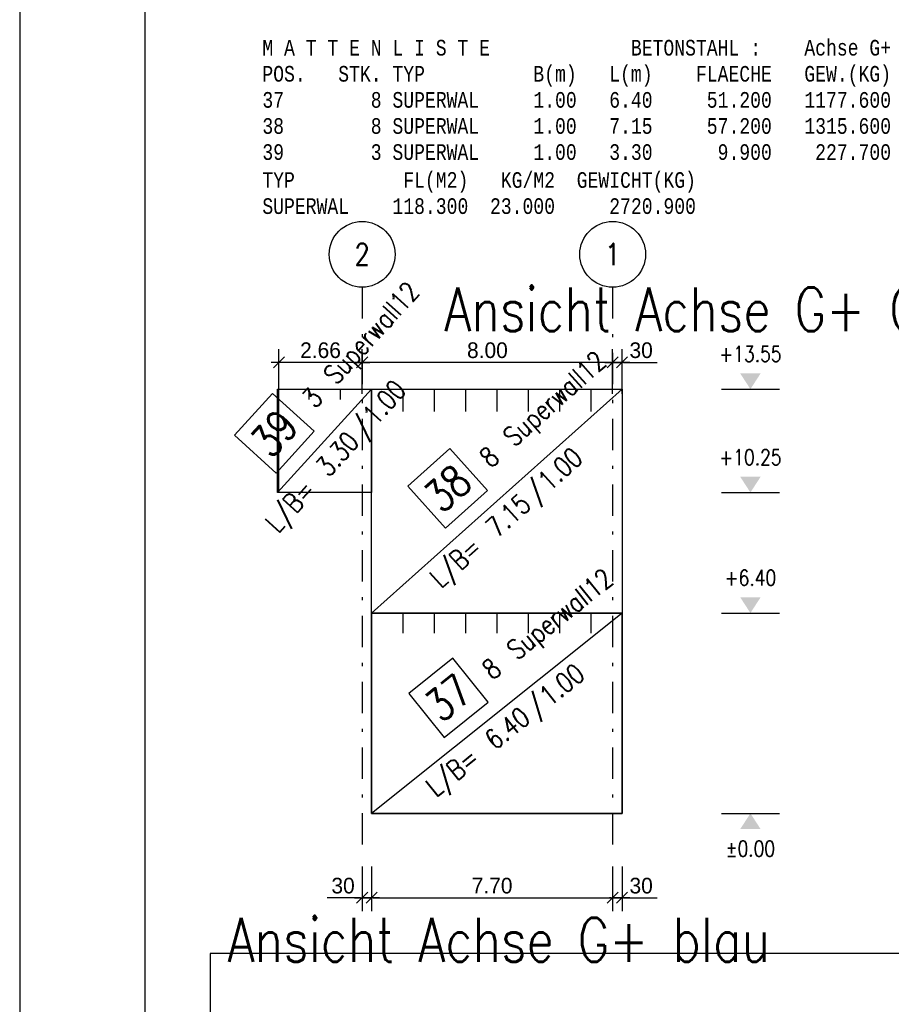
# Model space of a CAD drawing. Extents: x 0 to 238, y 0 to 168.
# Tile 6 of 31: x 0 to 28, y 51 to 82. Entities that reach past the tile are written whole.
import ezdxf
from ezdxf.enums import TextEntityAlignment as Align

# ---------------------------------------------------------------- set-up
doc = ezdxf.new("R2010")
doc.units = 0
doc.header["$LTSCALE"] = 2
doc.header["$MEASUREMENT"] = 0
doc.linetypes.add('AUSGEZOGEN', pattern=[0])
doc.linetypes.add('STRICHPUNKT', pattern=[1, 0.5, -0.25, 0, -0.25])
doc.layers.get('0').update_dxf_attribs({"linetype": 'CONTINUOUS'})
doc.layers.get('DEFPOINTS').update_dxf_attribs({"linetype": 'AUSGEZOGEN'})
for name, color, linetype in [('T__ACHS', 1, 'CONTINUOUS'), ('T__KONS', 3, 'CONTINUOUS'), ('T__M037', 7, 'CONTINUOUS'), ('T__M038', 7, 'CONTINUOUS'), ('T__M039', 7, 'CONTINUOUS'), ('T__RAND', 7, 'CONTINUOUS'), ('T__TEXT', 2, 'AUSGEZOGEN'), ('T__TXTL', 1, 'CONTINUOUS'), ('T__VERM', 2, 'CONTINUOUS')]:
    doc.layers.add(name, color=color, linetype=linetype)
doc.styles.add('MONOTXT8', font='monotxtd', dxfattribs={"width": 0.8})
doc.styles.add('SIMPLEX8', font='simplexd', dxfattribs={"width": 0.8})
doc.dimstyles.new('SOFIBEMLI', dxfattribs={"dimtxt": 0.5, "dimasz": 0.05, "dimexe": 0.18, "dimexo": 0.0625, "dimgap": 0.135, "dimtad": 1, "dimdec": 0, "dimrnd": 0.001, "dimzin": 0, "dimdsep": 46, "dimtxsty": 'Standard', "dimblk1": 'SOFI-VERLI', "dimblk2": 'SOFI-VERRE', "dimsah": 1, "dimcen": 0.5, "dimse1": 1, "dimse2": 1, "dimclrd": 1, "dimclrt": 2, "dimadec": 0, "dimazin": 0, "dimtfac": 1, "dimtdec": 4, "dimtmove": 0, "dimatfit": 3, "dimldrblk": 'SOFI-VERLI', "dimfxl": 0, "dimtolj": 1, "dimtzin": 0, "dimarcsym": 0})
doc.dimstyles.new('SOFIBEMRE', dxfattribs={"dimtxt": 0.5, "dimasz": 0.05, "dimexe": 0.18, "dimexo": 0.0625, "dimgap": 0.135, "dimtad": 1, "dimdec": 0, "dimrnd": 0.001, "dimzin": 0, "dimdsep": 46, "dimtxsty": 'Standard', "dimblk1": 'SOFI-VERRE', "dimblk2": 'SOFI-VERLI', "dimsah": 1, "dimcen": 0.5, "dimse1": 1, "dimse2": 1, "dimclrd": 1, "dimclrt": 2, "dimadec": 0, "dimazin": 0, "dimtfac": 1, "dimtdec": 4, "dimtmove": 0, "dimatfit": 3, "dimldrblk": 'SOFI-VERRE', "dimfxl": 0, "dimtolj": 1, "dimtzin": 0, "dimarcsym": 0})

# ---------------------------------------------------------------- blocks, each defined once
blk = doc.blocks.new('ASO_BORDER')
at = {"color": 0, "linetype": 'ByBlock'}
for p, q in [((0, 1), (0, 0)), ((1, 1), (0, 1))]:
    blk.add_line(p, q, dxfattribs=at)
blk = doc.blocks.new('SOFI-IRAN')
at = {"layer": 'T__RAND', "color": 0, "linetype": 'ByBlock', "xscale": 232.8, "yscale": 166.2}
blk.add_blockref('ASO_BORDER', (0, 0), dxfattribs=at)
blk = doc.blocks.new('SOFI-KOTELU')
at = {"color": 0, "linetype": 'Continuous'}
blk.add_line((0, 1.85), (0, -1.85), dxfattribs=at)
blk.add_solid([(0, 0), (-1, 0.65), (-1, -0.65)], dxfattribs=at)
at = {"color": 2, "linetype": 'Continuous', "style": 'SIMPLEX8', "width": 0.8}
blk.add_attdef('KOTE', text='', height=1, rotation=90.00021, dxfattribs=at).set_placement((-2.25, 0), align=Align.MIDDLE)
blk = doc.blocks.new('SOFI-KOTELO')
at = {"color": 0, "linetype": 'Continuous'}
blk.add_line((0, 1.85), (0, -1.85), dxfattribs=at)
blk.add_solid([(0, 0), (1, -0.65), (1, 0.65)], dxfattribs=at)
at = {"color": 2, "linetype": 'Continuous', "style": 'SIMPLEX8', "width": 0.8}
blk.add_attdef('KOTE', text='', height=1, rotation=90.00021, dxfattribs=at).set_placement((2.25, 0), align=Align.MIDDLE)
blk = doc.blocks.new('SOFI-VERRE')
at = {"color": 0, "linetype": 'ByBlock'}
for p, q in [((0, -20), (0, 8.5)), ((-5, 0), (5, 0)), ((3.535, 3.535), (-3.535, -3.535))]:
    blk.add_line(p, q, dxfattribs=at)
blk = doc.blocks.new('SOFI-VERLI')
at = {"color": 0, "linetype": 'ByBlock'}
for p, q in [((0, 20), (0, -8.5)), ((-5, 0), (5, 0)), ((3.535, 3.535), (-3.535, -3.535))]:
    blk.add_line(p, q, dxfattribs=at)
blk = doc.blocks.new('*D589')
at = {"color": 1, "linetype": 'ByBlock'}
for p, q in [((10.888, 54.15), (9.818, 54.15)), ((11.238, 54.15), (10.938, 54.15)), ((11.288, 54.15), (11.338, 54.15))]:
    blk.add_line(p, q, dxfattribs=at)
at = {"layer": 'DEFPOINTS', "color": 0, "linetype": 'ByBlock'}
for p in [(10.938, 58.716), (11.238, 58.716), (10.938, 54.15)]:
    blk.add_point(p, dxfattribs=at)
at = {"color": 1, "linetype": 'ByBlock', "xscale": 0.05, "yscale": 0.05, "zscale": 0.05}
blk.add_blockref('SOFI-VERLI', (10.938, 54.15), dxfattribs=at)
at = {"color": 1, "linetype": 'ByBlock', "xscale": 0.05, "yscale": 0.05, "zscale": 0.05, "rotation": 180}
blk.add_blockref('SOFI-VERRE', (11.238, 54.15), dxfattribs=at)
at = {"color": 2, "linetype": 'ByBlock', "insert": (10.328, 54.535), "char_height": 0.5, "attachment_point": 5}
blk.add_mtext('\\A1;30', dxfattribs=at)
blk = doc.blocks.new('*D590')
at = {"color": 1, "linetype": 'ByBlock'}
blk.add_line((11.288, 54.15), (18.888, 54.15), dxfattribs=at)
at = {"layer": 'DEFPOINTS', "color": 0, "linetype": 'ByBlock'}
for p in [(11.238, 58.716), (18.938, 58.716), (18.938, 54.15)]:
    blk.add_point(p, dxfattribs=at)
at = {"color": 1, "linetype": 'ByBlock', "xscale": 0.05, "yscale": 0.05, "zscale": 0.05, "rotation": 180}
blk.add_blockref('SOFI-VERRE', (11.238, 54.15), dxfattribs=at)
at = {"color": 1, "linetype": 'ByBlock', "xscale": 0.05, "yscale": 0.05, "zscale": 0.05}
blk.add_blockref('SOFI-VERLI', (18.938, 54.15), dxfattribs=at)
at = {"color": 2, "linetype": 'ByBlock', "insert": (15.088, 54.535), "char_height": 0.5, "attachment_point": 5}
blk.add_mtext('\\A1;7.70', dxfattribs=at)
blk = doc.blocks.new('*D591')
at = {"color": 1, "linetype": 'ByBlock'}
for p, q in [((18.888, 54.15), (18.838, 54.15)), ((18.938, 54.15), (19.238, 54.15)), ((19.288, 54.15), (20.358, 54.15))]:
    blk.add_line(p, q, dxfattribs=at)
at = {"layer": 'DEFPOINTS', "color": 0, "linetype": 'ByBlock'}
for p in [(18.938, 58.716), (19.238, 58.716), (19.238, 54.15)]:
    blk.add_point(p, dxfattribs=at)
at = {"color": 1, "linetype": 'ByBlock', "xscale": 0.05, "yscale": 0.05, "zscale": 0.05}
blk.add_blockref('SOFI-VERLI', (18.938, 54.15), dxfattribs=at)
at = {"color": 1, "linetype": 'ByBlock', "xscale": 0.05, "yscale": 0.05, "zscale": 0.05, "rotation": 180}
blk.add_blockref('SOFI-VERRE', (19.238, 54.15), dxfattribs=at)
at = {"color": 2, "linetype": 'ByBlock', "insert": (19.848, 54.535), "char_height": 0.5, "attachment_point": 5}
blk.add_mtext('\\A1;30', dxfattribs=at)
blk = doc.blocks.new('*D592')
at = {"color": 1, "linetype": 'ByBlock'}
blk.add_line((10.888, 71.25), (8.328, 71.25), dxfattribs=at)
at = {"layer": 'DEFPOINTS', "color": 0, "linetype": 'ByBlock'}
for p in [(8.278, 71.25), (8.278, 68.742), (10.938, 68.742)]:
    blk.add_point(p, dxfattribs=at)
at = {"color": 1, "linetype": 'ByBlock', "xscale": 0.05, "yscale": 0.05, "zscale": 0.05, "rotation": 180}
blk.add_blockref('SOFI-VERLI', (8.278, 71.25), dxfattribs=at)
at = {"color": 1, "linetype": 'ByBlock', "xscale": 0.05, "yscale": 0.05, "zscale": 0.05}
blk.add_blockref('SOFI-VERRE', (10.938, 71.25), dxfattribs=at)
at = {"color": 2, "linetype": 'ByBlock', "insert": (9.608, 71.635), "char_height": 0.5, "attachment_point": 5}
blk.add_mtext('\\A1;2.66', dxfattribs=at)
blk = doc.blocks.new('*D593')
at = {"color": 1, "linetype": 'ByBlock'}
blk.add_line((18.888, 71.25), (10.988, 71.25), dxfattribs=at)
at = {"layer": 'DEFPOINTS', "color": 0, "linetype": 'ByBlock'}
for p in [(10.938, 71.25), (10.938, 68.742), (18.938, 68.742)]:
    blk.add_point(p, dxfattribs=at)
at = {"color": 1, "linetype": 'ByBlock', "xscale": 0.05, "yscale": 0.05, "zscale": 0.05, "rotation": 180}
blk.add_blockref('SOFI-VERLI', (10.938, 71.25), dxfattribs=at)
at = {"color": 1, "linetype": 'ByBlock', "xscale": 0.05, "yscale": 0.05, "zscale": 0.05}
blk.add_blockref('SOFI-VERRE', (18.938, 71.25), dxfattribs=at)
at = {"color": 2, "linetype": 'ByBlock', "insert": (14.938, 71.635), "char_height": 0.5, "attachment_point": 5}
blk.add_mtext('\\A1;8.00', dxfattribs=at)
blk = doc.blocks.new('*D594')
at = {"color": 1, "linetype": 'ByBlock'}
for p, q in [((18.888, 71.25), (18.838, 71.25)), ((18.938, 71.25), (19.238, 71.25)), ((19.288, 71.25), (20.358, 71.25))]:
    blk.add_line(p, q, dxfattribs=at)
at = {"layer": 'DEFPOINTS', "color": 0, "linetype": 'ByBlock'}
for p in [(19.238, 71.25), (18.938, 68.742), (19.238, 68.742)]:
    blk.add_point(p, dxfattribs=at)
at = {"color": 1, "linetype": 'ByBlock', "xscale": 0.05, "yscale": 0.05, "zscale": 0.05}
blk.add_blockref('SOFI-VERRE', (18.938, 71.25), dxfattribs=at)
at = {"color": 1, "linetype": 'ByBlock', "xscale": 0.05, "yscale": 0.05, "zscale": 0.05, "rotation": 180}
blk.add_blockref('SOFI-VERLI', (19.238, 71.25), dxfattribs=at)
at = {"color": 2, "linetype": 'ByBlock', "insert": (19.848, 71.635), "char_height": 0.5, "attachment_point": 5}
blk.add_mtext('\\A1;30', dxfattribs=at)
blk = doc.blocks.new('SOFI-BM-POS')
at = {"color": 1, "linetype": 'Continuous'}
for p, q in [((0.5, 0.75), (-0.5, 0.75)), ((-0.5, 0.75), (-0.5, -0.25)), ((0.5, -0.25), (0.5, 0.75)), ((-0.5, -0.25), (0.5, -0.25))]:
    blk.add_line(p, q, dxfattribs=at)
blk = doc.blocks.new('SOFI-BM-MATT')
at = {"color": 7, "linetype": 'Continuous'}
blk.add_blockref('SOFI-BM-POS', (-0.5, 0.5), dxfattribs=at)
at = {"color": 2, "linetype": 'Continuous', "style": 'SIMPLEX8', "width": 0.8}
blk.add_text('L/B=', height=0.35, dxfattribs=at).set_placement((-0.75, -0.5), align=Align.RIGHT)
blk.add_text('/', height=0.35, dxfattribs=at).set_placement((0.5, -0.5))
at = {"color": 1, "linetype": 'Continuous', "style": 'SIMPLEX8', "width": 0.8}
blk.add_attdef('SOFI_BM_MULT', text='', height=0.2, dxfattribs=at).set_placement((-1.1, 1.1), align=Align.RIGHT)
at = {"color": 3, "linetype": 'Continuous', "style": 'SIMPLEX8', "width": 0.8}
blk.add_attdef('SOFI_BM_POS', text='', height=0.556, dxfattribs=at).set_placement((-0.5, 0.75), align=Align.MIDDLE_CENTER)
at = {"color": 2, "linetype": 'Continuous', "style": 'SIMPLEX8', "width": 0.8, "flags": 1}
for tag, p in [('SOFI_BM_MATTE', (0.3, 0.5)), ('SOFI_BM_ANZAHL', (0.3, 0.5)), ('SOFI_BM_BREITE', (0.8, -0.5)), ('SOFI_BM_MATR', (1.5, -0.5))]:
    blk.add_attdef(tag, p, '', height=0.35, dxfattribs=at)
blk.add_attdef('SOFI_BM_LAENGE', text='', height=0.35, dxfattribs=at).set_placement((0.4, -0.5), align=Align.RIGHT)
at = {"color": 1, "linetype": 'Continuous', "style": 'SIMPLEX8', "width": 0.8}
for tag, p in [('SOFI_BM_DANEI', (-1.79, -1)), ('SOFI_BM_WANEI', (-1.79, -1.5))]:
    blk.add_attdef(tag, p, '', height=0.2, dxfattribs=at)

msp = doc.modelspace()

# ---------------------------------------------------------------- linework, layer by layer
at = {"layer": 'DEFPOINTS', "color": 1}
msp.add_point((23.338, 70.395), dxfattribs=at)
at = {"layer": 'DEFPOINTS', "color": 2, "linetype": 'Continuous'}
for p in [(23.338, 67.095), (23.338, 63.245)]:
    msp.add_point(p, dxfattribs=at)
at = {"layer": 'DEFPOINTS', "color": 7}
msp.add_point((23.338, 56.845), dxfattribs=at)
at = {"layer": 'T__ACHS', "linetype": 'STRICHPUNKT'}
for p, q in [((10.938, 73.65), (10.938, 55.828)), ((18.938, 73.65), (18.938, 55.828))]:
    msp.add_line(p, q, dxfattribs=at)
at = {"layer": 'T__ACHS'}
for centre in [(10.938, 74.7), (18.938, 74.7)]:
    msp.add_circle(centre, 1.05, dxfattribs=at)
at = {"layer": 'T__KONS', "color": 3}
for points in [[(8.278, 70.395), (19.238, 70.395), (19.238, 63.245), (11.238, 63.245), (11.238, 67.095), (8.278, 67.095)], [(11.238, 56.845), (19.238, 56.845), (19.238, 63.245), (11.238, 63.245)]]:
    msp.add_lwpolyline(points, close=True, dxfattribs=at)
at = {"layer": 'T__M037', "color": 1, "linetype": 'Continuous'}
for p, q in [((12.238, 63.245), (12.238, 62.605)), ((13.238, 63.245), (13.238, 62.605)), ((14.238, 63.245), (14.238, 62.605)), ((15.238, 63.245), (15.238, 62.605)), ((16.238, 63.245), (16.238, 62.605)), ((17.238, 63.245), (17.238, 62.605)), ((18.238, 63.245), (18.238, 62.605))]:
    msp.add_line(p, q, dxfattribs=at)
msp.add_lwpolyline([(19.238, 63.245), (19.238, 56.845), (11.238, 56.845), (11.238, 63.245), (19.238, 63.245), (11.238, 56.845)], dxfattribs=at)
at = {"layer": 'T__M038', "color": 1, "linetype": 'Continuous'}
for p, q in [((12.238, 70.395), (12.238, 69.68)), ((13.238, 70.395), (13.238, 69.68)), ((14.238, 70.395), (14.238, 69.68)), ((15.238, 70.395), (15.238, 69.68)), ((16.238, 70.395), (16.238, 69.68)), ((17.238, 70.395), (17.238, 69.68)), ((18.238, 70.395), (18.238, 69.68))]:
    msp.add_line(p, q, dxfattribs=at)
msp.add_lwpolyline([(19.238, 70.395), (19.238, 63.245), (11.238, 63.245), (11.238, 70.395), (19.238, 70.395), (11.238, 63.245)], dxfattribs=at)
at = {"layer": 'T__M039', "color": 1, "linetype": 'Continuous'}
for p, q in [((9.238, 70.395), (9.238, 70.065)), ((10.238, 70.395), (10.238, 70.065))]:
    msp.add_line(p, q, dxfattribs=at)
msp.add_lwpolyline([(11.238, 70.395), (11.238, 67.095), (8.238, 67.095), (8.238, 70.395), (11.238, 70.395), (8.238, 67.095)], dxfattribs=at)

# ---------------------------------------------------------------- block references
at = {"layer": 'DEFPOINTS', "color": 6, "linetype": 'Continuous', "xscale": 191.4579940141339, "yscale": 50.03289031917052, "zscale": 191.4579940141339}
msp.add_blockref('ASO_BORDER', (6.08, 2.339), dxfattribs=at)
at = {"layer": 'T__M037', "color": 7}
ref = msp.add_blockref('SOFI-BM-MATT', (15.238, 60.045), dxfattribs=dict(at, xscale=1.799, yscale=1.799, zscale=1.799, rotation=38.65980825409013))
ref.add_attrib('SOFI_BM_POS', '37', dxfattribs={"layer": '0', "color": 3, "linetype": 'Continuous', "height": 0.9994, "rotation": 38.6598, "style": 'SIMPLEX8', "width": 0.8}).set_placement((13.692, 60.537), align=Align.MIDDLE_CENTER)
ref.add_attrib('SOFI_BM_MATTE', 'Superwall12', (15.884, 61.714), dxfattribs={"layer": '0', "color": 2, "linetype": 'Continuous', "height": 0.62965, "rotation": 38.6598, "style": 'SIMPLEX8', "width": 0.8})
ref.add_attrib('SOFI_BM_BREITE', '1.00', (16.923, 60.242), dxfattribs={"layer": '0', "color": 2, "linetype": 'Continuous', "height": 0.6296, "rotation": 38.6598, "style": 'SIMPLEX8', "width": 0.8})
ref.add_attrib('SOFI_BM_LAENGE', '6.40', dxfattribs={"layer": '0', "color": 2, "linetype": 'Continuous', "height": 0.6296, "rotation": 38.6598, "style": 'SIMPLEX8', "width": 0.8}).set_placement((16.361, 59.792), align=Align.RIGHT)
ref.add_attrib('SOFI_BM_ANZAHL', '8', (15.097, 61.085), dxfattribs={"layer": '0', "color": 2, "linetype": 'Continuous', "height": 0.63, "rotation": 38.6598, "style": 'SIMPLEX8', "width": 0.8})
at = {"layer": 'T__M038', "color": 1}
ref = msp.add_blockref('SOFI-BM-MATT', (15.238, 66.82), dxfattribs=dict(at, xscale=1.799, yscale=1.799, zscale=1.799, rotation=41.78875198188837))
ref.add_attrib('SOFI_BM_POS', '38', dxfattribs={"layer": '0', "color": 3, "linetype": 'Continuous', "height": 0.9994, "rotation": 41.7888, "style": 'SIMPLEX8', "width": 0.8}).set_placement((13.668, 67.227), align=Align.MIDDLE_CENTER)
ref.add_attrib('SOFI_BM_MATTE', 'Superwall12', (15.792, 68.522), dxfattribs={"layer": '0', "color": 2, "linetype": 'Continuous', "height": 0.62965, "rotation": 41.7888, "style": 'SIMPLEX8', "width": 0.8})
ref.add_attrib('SOFI_BM_BREITE', '1.00', (16.91, 67.108), dxfattribs={"layer": '0', "color": 2, "linetype": 'Continuous', "height": 0.6296, "rotation": 41.7888, "style": 'SIMPLEX8', "width": 0.8})
ref.add_attrib('SOFI_BM_LAENGE', '7.15', dxfattribs={"layer": '0', "color": 2, "linetype": 'Continuous', "height": 0.6296, "rotation": 41.7888, "style": 'SIMPLEX8', "width": 0.8}).set_placement((16.374, 66.629), align=Align.RIGHT)
ref.add_attrib('SOFI_BM_ANZAHL', '8', (15.041, 67.85), dxfattribs={"layer": '0', "color": 2, "linetype": 'Continuous', "height": 0.63, "rotation": 41.7888, "style": 'SIMPLEX8', "width": 0.8})
at = {"layer": 'T__M039', "color": 1}
ref = msp.add_blockref('SOFI-BM-MATT', (9.738, 68.745), dxfattribs=dict(at, xscale=1.799, yscale=1.799, zscale=1.799, rotation=47.72631099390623))
ref.add_attrib('SOFI_BM_POS', '39', dxfattribs={"layer": '0', "color": 3, "linetype": 'Continuous', "height": 0.9994, "rotation": 47.7263, "style": 'SIMPLEX8', "width": 0.8}).set_placement((8.134, 68.987), align=Align.MIDDLE_CENTER)
ref.add_attrib('SOFI_BM_MATTE', 'Superwall12', (10.113, 70.495), dxfattribs={"layer": '0', "color": 2, "linetype": 'Continuous', "height": 0.62965, "rotation": 47.7263, "style": 'SIMPLEX8', "width": 0.8})
ref.add_attrib('SOFI_BM_BREITE', '1.00', (11.371, 69.205), dxfattribs={"layer": '0', "color": 2, "linetype": 'Continuous', "height": 0.6296, "rotation": 47.7263, "style": 'SIMPLEX8', "width": 0.8})
ref.add_attrib('SOFI_BM_LAENGE', '3.30', dxfattribs={"layer": '0', "color": 2, "linetype": 'Continuous', "height": 0.6296, "rotation": 47.7263, "style": 'SIMPLEX8', "width": 0.8}).set_placement((10.887, 68.672), align=Align.RIGHT)
ref.add_attrib('SOFI_BM_ANZAHL', '3', (9.435, 69.749), dxfattribs={"layer": '0', "color": 2, "linetype": 'Continuous', "height": 0.63, "rotation": 47.7263, "style": 'SIMPLEX8', "width": 0.8})
at = {"layer": 'T__RAND', "color": 7, "xscale": 237.8, "yscale": 168.2}
msp.add_blockref('ASO_BORDER', (0, 0), dxfattribs=at)
at = {"layer": 'T__RAND', "color": 3, "linetype": 'Continuous'}
msp.add_blockref('SOFI-IRAN', (4, 1), dxfattribs=at)
at = {"layer": 'T__VERM', "color": 1, "linetype": 'Continuous'}
ref = msp.add_blockref('SOFI-KOTELO', (23.338, 70.395), dxfattribs=dict(at, xscale=0.5, yscale=0.5, zscale=0.5, rotation=90))
ref.add_attrib('KOTE', '+13.55', dxfattribs={"layer": '0', "color": 1, "linetype": 'Continuous', "height": 0.5, "rotation": 359.9998, "style": 'SIMPLEX8', "width": 0.8}).set_placement((23.338, 71.52), align=Align.MIDDLE)
ref = msp.add_blockref('SOFI-KOTELO', (23.338, 67.095), dxfattribs=dict(at, xscale=0.5, yscale=0.5, zscale=0.5, rotation=90))
ref.add_attrib('KOTE', '+10.25', dxfattribs={"layer": '0', "color": 1, "linetype": 'Continuous', "height": 0.5, "rotation": 0.0002, "style": 'SIMPLEX8', "width": 0.8}).set_placement((23.338, 68.22), align=Align.MIDDLE)
ref = msp.add_blockref('SOFI-KOTELO', (23.338, 63.245), dxfattribs=dict(at, xscale=0.5, yscale=0.5, zscale=0.5, rotation=90))
ref.add_attrib('KOTE', '+6.40', dxfattribs={"layer": '0', "color": 1, "linetype": 'Continuous', "height": 0.5, "rotation": 0.0002, "style": 'SIMPLEX8', "width": 0.8}).set_placement((23.338, 64.37), align=Align.MIDDLE)
ref = msp.add_blockref('SOFI-KOTELU', (23.338, 56.845), dxfattribs=dict(at, xscale=0.5, yscale=0.5, zscale=0.5, rotation=90))
ref.add_attrib('KOTE', '%%1280.00', dxfattribs={"layer": '0', "color": 1, "linetype": 'Continuous', "height": 0.5, "rotation": 359.9998, "style": 'SIMPLEX8', "width": 0.8}).set_placement((23.338, 55.72), align=Align.MIDDLE)

# ---------------------------------------------------------------- texts
at = {"layer": 'T__ACHS', "color": 2, "style": 'SIMPLEX8', "width": 0.8}
for s, p in [('2', (10.938, 74.7)), ('1', (18.938, 74.7))]:
    msp.add_text(s, height=0.7, dxfattribs=at).set_placement(p, align=Align.MIDDLE)
at = {"layer": 'T__TEXT', "color": 4, "style": 'SIMPLEX8', "width": 0.8}
for s, p in [('Ansicht Achse G+ Gelb', (13.564, 72.243)), ('Ansicht Achse G+ blau', (6.639, 52.107))]:
    msp.add_text(s, height=1.4, dxfattribs=at).set_placement(p)
at = {"layer": 'T__TXTL', "color": 1, "style": 'MONOTXT8', "width": 0.8}
for s, p in [('      M A T T E N L I S T E             BETONSTAHL :    Achse G+            ', (5.673, 81.049)), ('      POS.   STK. TYP          B(m)   L(m)    FLAECHE   GEW.(KG)', (5.673, 80.216)), ('      37        8 SUPERWAL     1.00   6.40     51.200   1177.600', (5.673, 79.383)), ('      38        8 SUPERWAL     1.00   7.15     57.200   1315.600', (5.673, 78.549)), ('      39        3 SUPERWAL     1.00   3.30      9.900    227.700', (5.673, 77.716)), ('      TYP          FL(M2)   KG/M2  GEWICHT(KG)', (5.673, 76.824)), ('      SUPERWAL    118.300  23.000     2720.900 ', (5.673, 75.99))]:
    msp.add_text(s, height=0.5, dxfattribs=at).set_placement(p)

# ---------------------------------------------------------------- dimensions: what is measured, and where the dimension line sits
at = {"layer": 'T__VERM', "color": 1, "linetype": 'Continuous'}
for base, p1, p2, text, dimstyle, picture, middle in [((8.278, 71.25), (10.938, 68.742), (8.278, 68.742), '2.66', 'SOFIBEMRE', '*D592', (9.608, 71.635)), ((10.938, 71.25), (18.938, 68.742), (10.938, 68.742), '8.00', 'SOFIBEMRE', '*D593', (14.938, 71.635)), ((19.238, 71.25), (18.938, 68.742), (19.238, 68.742), '30', 'SOFIBEMRE', '*D594', (19.848, 71.635)), ((10.938, 54.15), (11.238, 58.716), (10.938, 58.716), '30', 'SOFIBEMRE', '*D589', (10.328, 54.535)), ((18.938, 54.15), (11.238, 58.716), (18.938, 58.716), '7.70', 'SOFIBEMRE', '*D590', (15.088, 54.535)), ((19.238, 54.15), (18.938, 58.716), (19.238, 58.716), '30', 'SOFIBEMLI', '*D591', (19.848, 54.535))]:
    dim = msp.add_linear_dim(base=base, p1=p1, p2=p2, text=text, dimstyle=dimstyle, override={"dimgap": 0.135}, dxfattribs=at)
    dim.commit()
    dim.dimension.update_dxf_attribs({"geometry": picture, "text_midpoint": middle})

doc.saveas('drawing.dxf')
